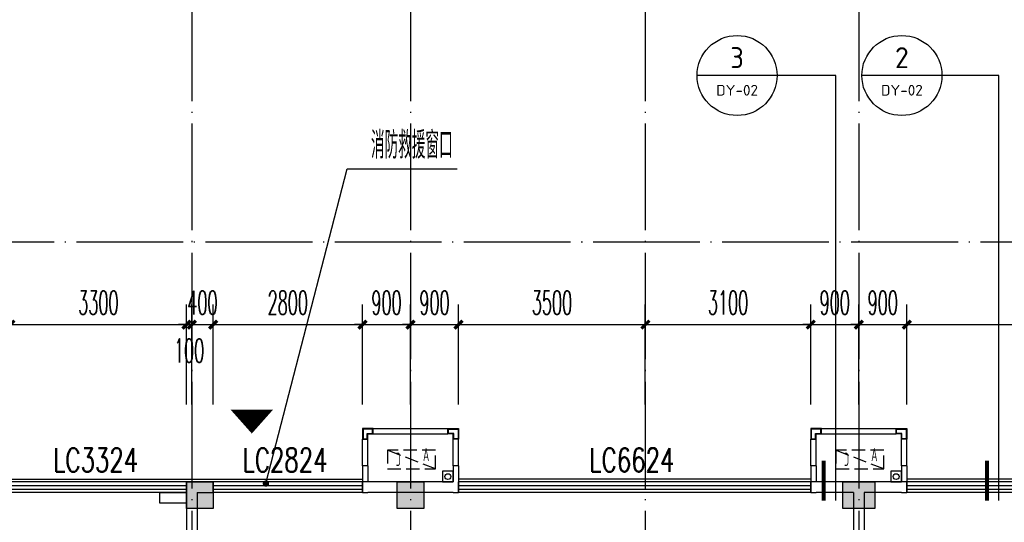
# Model space of a CAD drawing. Extents: x 1779708 to 7299578, y -1121471 to 88434.
# Tile 126 of 256: x 4366142 to 4384595, y -1010601 to -1001173. Entities that reach past the tile are written whole.
import ezdxf
from ezdxf.enums import TextEntityAlignment as Align

# ---------------------------------------------------------------- set-up
doc = ezdxf.new("R2010")
doc.units = 0
doc.header["$LTSCALE"] = 1000
doc.header["$MEASUREMENT"] = 0
doc.linetypes.add('DASH', pattern=[0.35, 0.25, -0.1])
doc.linetypes.add('DOTE', pattern=[2.42, 2, -0.2, 0.02, -0.2])
doc.layers.get('0').update_dxf_attribs({"linetype": 'CONTINUOUS'})
doc.layers.get('Defpoints').update_dxf_attribs({"linetype": 'CONTINUOUS'})
for name, color, linetype in [('11111111111111111111111111111', 50, 'DASH'), ('DIM_IDEN', 3, 'CONTINUOUS'), ('DIM_LEAD', 3, 'CONTINUOUS'), ('DIM_污水', 3, 'CONTINUOUS'), ('DOTE', 1, 'DOTE'), ('GGSignatureLayer', 7, 'CONTINUOUS'), ('P_PS_DIM', 1, 'CONTINUOUS'), ('PUB_DIM', 3, 'CONTINUOUS'), ('PUB_TEXT', 7, 'CONTINUOUS'), ('WALL', 255, 'CONTINUOUS'), ('WINDOW', 2, 'CONTINUOUS'), ('WINDOW_TEXT', 7, 'CONTINUOUS'), ('墙柱', 2, 'CONTINUOUS'), ('室外构件', 4, 'CONTINUOUS'), ('看线', 3, 'CONTINUOUS'), ('空调机位表示', 70, 'CONTINUOUS')]:
    doc.layers.add(name, color=color, linetype=linetype)
doc.styles.add('_TCH_DIM', font='SIMPLEX.shx', dxfattribs={"width": 0.7, "bigfont": 'GBCBIG.shx'})
doc.styles.add('_TCH_DIM_T3', font='SIMPLEX.shx', dxfattribs={"width": 0.494118, "bigfont": 'GBCBIG.shx'})
doc.styles.add('_TCH_WINDOW', font='SIMPLEX', dxfattribs={"height": 3.5, "bigfont": 'GBCBIG'})
doc.styles.get("Standard").update_dxf_attribs({"font": 'GBENOR', "bigfont": 'GBCBIG'})
doc.dimstyles.new('_TCH_ARCH&&150', dxfattribs={"dimtxt": 446.25, "dimasz": 150, "dimexe": 375, "dimexo": 450, "dimgap": 189.375, "dimtad": 1, "dimdec": 0, "dimzin": 0, "dimdsep": 46, "dimtxsty": '_TCH_DIM_T3', "dimblk": 'ARCHTICK', "dimcen": 0.09, "dimdle": 225, "dimclrt": 7, "dimazin": 2, "dimtfac": 1, "dimtdec": 0, "dimtix": 1, "dimtmove": 2, "dimatfit": 3, "dimfxl": 250, "dimtolj": 1, "dimtzin": 0, "dimarcsym": 0})

# ---------------------------------------------------------------- blocks, each defined once
blk = doc.blocks.new('A$C159220C3')
at = {"layer": 'DOTE'}
for p, q in [((55500, 149200), (55500, 7200)), ((59600, 149200), (59600, 7200)), ((64000, 149200), (64000, 7200)), ((68000, 149200), (68000, 7200)), ((86800, 64700), (7200, 64700)), ((86800, 60200), (7200, 60200))]:
    blk.add_line(p, q, dxfattribs=at)
blk = doc.blocks.new('A$C46E9187A')
at = {"layer": '空调机位表示', "linetype": 'DASH'}
blk.add_lwpolyline([(0, 0), (0, 350), (900, 350), (900, 0)], close=True, dxfattribs=at)
blk.add_lwpolyline([(0, 0), (900, 350)], dxfattribs=at)
at = {"layer": '空调机位表示', "width": 0.6}
for s, p in [('A', (118, 145)), ('C', (651, 55))]:
    blk.add_text(s, height=250, dxfattribs=at).set_placement(p)
blk = doc.blocks.new('a1')
at = {"layer": '11111111111111111111111111111'}
for p, q in [((59122, 49136), (59122, 48936)), ((59322, 49136), (59122, 49136)), ((59322, 48936), (59322, 49136)), ((59122, 48936), (59322, 48936))]:
    blk.add_line(p, q, dxfattribs=at)
blk = doc.blocks.new('$WINLIB2D$00000001')
at = {"color": 0}
for points in [[(-0.5, 0.5), (-0.5, -0.5)], [(-0.5, 0.5), (0.5, 0.5)], [(0.5, -0.5), (0.5, 0.5)], [(0.5, 0.1667), (-0.5, 0.1667)], [(0.5, -0.1667), (-0.5, -0.1667)], [(-0.5, -0.5), (0.5, -0.5)]]:
    blk.add_lwpolyline(points, dxfattribs=at)
blk = doc.blocks.new('_ArchTick')
at = {"color": 0, "linetype": 'ByBlock', "const_width": 0.4}
blk.add_lwpolyline([(-0.5, -0.5), (0.5, 0.5)], dxfattribs=at)
blk = doc.blocks.new('*D4602')
at = {"layer": 'Defpoints', "color": 0, "transparency": 16777216}
for p in [(4389367, -1006893), (4382767, -1008843), (4389367, -1008843)]:
    blk.add_point(p, dxfattribs=at)
at = {"layer": 'PUB_DIM', "color": 0, "lineweight": -2, "transparency": 16777216}
for p, q in [((4382767, -1008393), (4382767, -1006518)), ((4389367, -1008393), (4389367, -1006518)), ((4382542, -1006893), (4389592, -1006893))]:
    blk.add_line(p, q, dxfattribs=at)
at = {"layer": 'PUB_DIM', "color": 0, "lineweight": -2, "transparency": 16777216, "xscale": 150, "yscale": 150, "zscale": 150, "rotation": 180}
blk.add_blockref('_ArchTick', (4382767, -1006893), dxfattribs=at)
at = {"layer": 'PUB_DIM', "color": 0, "lineweight": -2, "transparency": 16777216, "xscale": 150, "yscale": 150, "zscale": 150}
blk.add_blockref('_ArchTick', (4389367, -1006893), dxfattribs=at)
at = {"layer": 'PUB_DIM', "color": 7, "transparency": 16777216, "insert": (4386067, -1006481), "char_height": 446.2, "attachment_point": 5, "style": '_TCH_DIM_T3'}
blk.add_mtext('\\A1;6600', dxfattribs=at)
blk = doc.blocks.new('*D4603')
at = {"layer": 'Defpoints', "color": 0, "transparency": 16777216}
for p in [(4382767, -1006893), (4381867, -1008843), (4382767, -1008843)]:
    blk.add_point(p, dxfattribs=at)
at = {"layer": 'PUB_DIM', "color": 0, "lineweight": -2, "transparency": 16777216}
for p, q in [((4381867, -1008393), (4381867, -1006518)), ((4382767, -1008393), (4382767, -1006518)), ((4381867, -1006893), (4381717, -1006893)), ((4381867, -1006893), (4382767, -1006893)), ((4382767, -1006893), (4382917, -1006893))]:
    blk.add_line(p, q, dxfattribs=at)
at = {"layer": 'PUB_DIM', "color": 0, "lineweight": -2, "transparency": 16777216, "xscale": 150, "yscale": 150, "zscale": 150}
blk.add_blockref('_ArchTick', (4381867, -1006893), dxfattribs=at)
at = {"layer": 'PUB_DIM', "color": 0, "lineweight": -2, "transparency": 16777216, "xscale": 150, "yscale": 150, "zscale": 150, "rotation": 180}
blk.add_blockref('_ArchTick', (4382767, -1006893), dxfattribs=at)
at = {"layer": 'PUB_DIM', "color": 7, "transparency": 16777216, "insert": (4382317, -1006481), "char_height": 446.2, "attachment_point": 5, "style": '_TCH_DIM_T3'}
blk.add_mtext('\\A1;900', dxfattribs=at)
blk = doc.blocks.new('*D4604')
at = {"layer": 'Defpoints', "color": 0, "transparency": 16777216}
for p in [(4381867, -1006893), (4380967, -1008843), (4381867, -1008843)]:
    blk.add_point(p, dxfattribs=at)
at = {"layer": 'PUB_DIM', "color": 0, "lineweight": -2, "transparency": 16777216}
for p, q in [((4380967, -1008393), (4380967, -1006518)), ((4381867, -1008393), (4381867, -1006518)), ((4380967, -1006893), (4380817, -1006893)), ((4380967, -1006893), (4381867, -1006893)), ((4381867, -1006893), (4382017, -1006893))]:
    blk.add_line(p, q, dxfattribs=at)
at = {"layer": 'PUB_DIM', "color": 0, "lineweight": -2, "transparency": 16777216, "xscale": 150, "yscale": 150, "zscale": 150}
blk.add_blockref('_ArchTick', (4380967, -1006893), dxfattribs=at)
at = {"layer": 'PUB_DIM', "color": 0, "lineweight": -2, "transparency": 16777216, "xscale": 150, "yscale": 150, "zscale": 150, "rotation": 180}
blk.add_blockref('_ArchTick', (4381867, -1006893), dxfattribs=at)
at = {"layer": 'PUB_DIM', "color": 7, "transparency": 16777216, "insert": (4381417, -1006481), "char_height": 446.2, "attachment_point": 5, "style": '_TCH_DIM_T3'}
blk.add_mtext('\\A1;900', dxfattribs=at)
blk = doc.blocks.new('*D4605')
at = {"layer": 'Defpoints', "color": 0, "transparency": 16777216}
for p in [(4380967, -1006893), (4377867, -1008843), (4380967, -1008843)]:
    blk.add_point(p, dxfattribs=at)
at = {"layer": 'PUB_DIM', "color": 0, "lineweight": -2, "transparency": 16777216}
for p, q in [((4377867, -1008393), (4377867, -1006518)), ((4380967, -1008393), (4380967, -1006518)), ((4377642, -1006893), (4381192, -1006893))]:
    blk.add_line(p, q, dxfattribs=at)
at = {"layer": 'PUB_DIM', "color": 0, "lineweight": -2, "transparency": 16777216, "xscale": 150, "yscale": 150, "zscale": 150, "rotation": 180}
blk.add_blockref('_ArchTick', (4377867, -1006893), dxfattribs=at)
at = {"layer": 'PUB_DIM', "color": 0, "lineweight": -2, "transparency": 16777216, "xscale": 150, "yscale": 150, "zscale": 150}
blk.add_blockref('_ArchTick', (4380967, -1006893), dxfattribs=at)
at = {"layer": 'PUB_DIM', "color": 7, "transparency": 16777216, "insert": (4379417, -1006481), "char_height": 446.2, "attachment_point": 5, "style": '_TCH_DIM_T3'}
blk.add_mtext('\\A1;3100', dxfattribs=at)
blk = doc.blocks.new('*D4606')
at = {"layer": 'Defpoints', "color": 0, "transparency": 16777216}
for p in [(4377867, -1006893), (4374367, -1008843), (4377867, -1008843)]:
    blk.add_point(p, dxfattribs=at)
at = {"layer": 'PUB_DIM', "color": 0, "lineweight": -2, "transparency": 16777216}
for p, q in [((4374367, -1008393), (4374367, -1006518)), ((4377867, -1008393), (4377867, -1006518)), ((4374142, -1006893), (4378092, -1006893))]:
    blk.add_line(p, q, dxfattribs=at)
at = {"layer": 'PUB_DIM', "color": 0, "lineweight": -2, "transparency": 16777216, "xscale": 150, "yscale": 150, "zscale": 150, "rotation": 180}
blk.add_blockref('_ArchTick', (4374367, -1006893), dxfattribs=at)
at = {"layer": 'PUB_DIM', "color": 0, "lineweight": -2, "transparency": 16777216, "xscale": 150, "yscale": 150, "zscale": 150}
blk.add_blockref('_ArchTick', (4377867, -1006893), dxfattribs=at)
at = {"layer": 'PUB_DIM', "color": 7, "transparency": 16777216, "insert": (4376117, -1006481), "char_height": 446.2, "attachment_point": 5, "style": '_TCH_DIM_T3'}
blk.add_mtext('\\A1;3500', dxfattribs=at)
blk = doc.blocks.new('*D4607')
at = {"layer": 'Defpoints', "color": 0, "transparency": 16777216}
for p in [(4374367, -1006893), (4373467, -1008843), (4374367, -1008843)]:
    blk.add_point(p, dxfattribs=at)
at = {"layer": 'PUB_DIM', "color": 0, "lineweight": -2, "transparency": 16777216}
for p, q in [((4373467, -1008393), (4373467, -1006518)), ((4374367, -1008393), (4374367, -1006518)), ((4373467, -1006893), (4373317, -1006893)), ((4373467, -1006893), (4374367, -1006893)), ((4374367, -1006893), (4374517, -1006893))]:
    blk.add_line(p, q, dxfattribs=at)
at = {"layer": 'PUB_DIM', "color": 0, "lineweight": -2, "transparency": 16777216, "xscale": 150, "yscale": 150, "zscale": 150}
blk.add_blockref('_ArchTick', (4373467, -1006893), dxfattribs=at)
at = {"layer": 'PUB_DIM', "color": 0, "lineweight": -2, "transparency": 16777216, "xscale": 150, "yscale": 150, "zscale": 150, "rotation": 180}
blk.add_blockref('_ArchTick', (4374367, -1006893), dxfattribs=at)
at = {"layer": 'PUB_DIM', "color": 7, "transparency": 16777216, "insert": (4373917, -1006481), "char_height": 446.2, "attachment_point": 5, "style": '_TCH_DIM_T3'}
blk.add_mtext('\\A1;900', dxfattribs=at)
blk = doc.blocks.new('*D4608')
at = {"layer": 'Defpoints', "color": 0, "transparency": 16777216}
for p in [(4373467, -1006893), (4372567, -1008843), (4373467, -1008843)]:
    blk.add_point(p, dxfattribs=at)
at = {"layer": 'PUB_DIM', "color": 0, "lineweight": -2, "transparency": 16777216}
for p, q in [((4372567, -1008393), (4372567, -1006518)), ((4373467, -1008393), (4373467, -1006518)), ((4372567, -1006893), (4372417, -1006893)), ((4372567, -1006893), (4373467, -1006893)), ((4373467, -1006893), (4373617, -1006893))]:
    blk.add_line(p, q, dxfattribs=at)
at = {"layer": 'PUB_DIM', "color": 0, "lineweight": -2, "transparency": 16777216, "xscale": 150, "yscale": 150, "zscale": 150}
blk.add_blockref('_ArchTick', (4372567, -1006893), dxfattribs=at)
at = {"layer": 'PUB_DIM', "color": 0, "lineweight": -2, "transparency": 16777216, "xscale": 150, "yscale": 150, "zscale": 150, "rotation": 180}
blk.add_blockref('_ArchTick', (4373467, -1006893), dxfattribs=at)
at = {"layer": 'PUB_DIM', "color": 7, "transparency": 16777216, "insert": (4373017, -1006481), "char_height": 446.2, "attachment_point": 5, "style": '_TCH_DIM_T3'}
blk.add_mtext('\\A1;900', dxfattribs=at)
blk = doc.blocks.new('*D4609')
at = {"layer": 'Defpoints', "color": 0, "transparency": 16777216}
for p in [(4372567, -1006893), (4369767, -1008843), (4372567, -1008843)]:
    blk.add_point(p, dxfattribs=at)
at = {"layer": 'PUB_DIM', "color": 0, "lineweight": -2, "transparency": 16777216}
for p, q in [((4369767, -1008393), (4369767, -1006518)), ((4372567, -1008393), (4372567, -1006518)), ((4369542, -1006893), (4372792, -1006893))]:
    blk.add_line(p, q, dxfattribs=at)
at = {"layer": 'PUB_DIM', "color": 0, "lineweight": -2, "transparency": 16777216, "xscale": 150, "yscale": 150, "zscale": 150, "rotation": 180}
blk.add_blockref('_ArchTick', (4369767, -1006893), dxfattribs=at)
at = {"layer": 'PUB_DIM', "color": 0, "lineweight": -2, "transparency": 16777216, "xscale": 150, "yscale": 150, "zscale": 150}
blk.add_blockref('_ArchTick', (4372567, -1006893), dxfattribs=at)
at = {"layer": 'PUB_DIM', "color": 7, "transparency": 16777216, "insert": (4371167, -1006481), "char_height": 446.2, "attachment_point": 5, "style": '_TCH_DIM_T3'}
blk.add_mtext('\\A1;2800', dxfattribs=at)
blk = doc.blocks.new('*D4610')
at = {"layer": 'Defpoints', "color": 0, "transparency": 16777216}
for p in [(4369767, -1006893), (4369367, -1008843), (4369767, -1008843)]:
    blk.add_point(p, dxfattribs=at)
at = {"layer": 'PUB_DIM', "color": 0, "lineweight": -2, "transparency": 16777216}
for p, q in [((4369367, -1008393), (4369367, -1006518)), ((4369767, -1008393), (4369767, -1006518)), ((4369367, -1006893), (4369217, -1006893)), ((4369367, -1006893), (4369767, -1006893)), ((4369767, -1006893), (4369917, -1006893))]:
    blk.add_line(p, q, dxfattribs=at)
at = {"layer": 'PUB_DIM', "color": 0, "lineweight": -2, "transparency": 16777216, "xscale": 150, "yscale": 150, "zscale": 150}
blk.add_blockref('_ArchTick', (4369367, -1006893), dxfattribs=at)
at = {"layer": 'PUB_DIM', "color": 0, "lineweight": -2, "transparency": 16777216, "xscale": 150, "yscale": 150, "zscale": 150, "rotation": 180}
blk.add_blockref('_ArchTick', (4369767, -1006893), dxfattribs=at)
at = {"layer": 'PUB_DIM', "color": 7, "transparency": 16777216, "insert": (4369567, -1006481), "char_height": 446.2, "attachment_point": 5, "style": '_TCH_DIM_T3'}
blk.add_mtext('\\A1;400', dxfattribs=at)
blk = doc.blocks.new('*D4611')
at = {"layer": 'Defpoints', "color": 0, "transparency": 16777216}
for p in [(4369367, -1006893), (4369267, -1008843), (4369367, -1008843)]:
    blk.add_point(p, dxfattribs=at)
at = {"layer": 'PUB_DIM', "color": 0, "lineweight": -2, "transparency": 16777216}
for p, q in [((4369267, -1008393), (4369267, -1006518)), ((4369367, -1008393), (4369367, -1006518)), ((4369267, -1006893), (4369117, -1006893)), ((4369267, -1006893), (4369367, -1006893)), ((4369367, -1006893), (4369517, -1006893))]:
    blk.add_line(p, q, dxfattribs=at)
at = {"layer": 'PUB_DIM', "color": 0, "lineweight": -2, "transparency": 16777216, "xscale": 150, "yscale": 150, "zscale": 150}
blk.add_blockref('_ArchTick', (4369267, -1006893), dxfattribs=at)
at = {"layer": 'PUB_DIM', "color": 0, "lineweight": -2, "transparency": 16777216, "xscale": 150, "yscale": 150, "zscale": 150, "rotation": 180}
blk.add_blockref('_ArchTick', (4369367, -1006893), dxfattribs=at)
at = {"layer": 'PUB_DIM', "color": 7, "transparency": 16777216, "insert": (4369317, -1007381), "char_height": 446.2, "attachment_point": 5, "style": '_TCH_DIM_T3'}
blk.add_mtext('\\A1;100', dxfattribs=at)
blk = doc.blocks.new('*D4612')
at = {"layer": 'Defpoints', "color": 0, "transparency": 16777216}
for p in [(4369267, -1006893), (4365967, -1008843), (4369267, -1008843)]:
    blk.add_point(p, dxfattribs=at)
at = {"layer": 'PUB_DIM', "color": 0, "lineweight": -2, "transparency": 16777216}
for p, q in [((4365967, -1008393), (4365967, -1006518)), ((4369267, -1008393), (4369267, -1006518)), ((4365742, -1006893), (4369492, -1006893))]:
    blk.add_line(p, q, dxfattribs=at)
at = {"layer": 'PUB_DIM', "color": 0, "lineweight": -2, "transparency": 16777216, "xscale": 150, "yscale": 150, "zscale": 150, "rotation": 180}
blk.add_blockref('_ArchTick', (4365967, -1006893), dxfattribs=at)
at = {"layer": 'PUB_DIM', "color": 0, "lineweight": -2, "transparency": 16777216, "xscale": 150, "yscale": 150, "zscale": 150}
blk.add_blockref('_ArchTick', (4369267, -1006893), dxfattribs=at)
at = {"layer": 'PUB_DIM', "color": 7, "transparency": 16777216, "insert": (4367617, -1006481), "char_height": 446.2, "attachment_point": 5, "style": '_TCH_DIM_T3'}
blk.add_mtext('\\A1;3300', dxfattribs=at)

msp = doc.modelspace()

# ---------------------------------------------------------------- hatches: boundary and pattern name
at = {"layer": '墙柱'}
h = msp.add_hatch(color=256, dxfattribs=at)
h.paths.add_polyline_path([(4323067.1, -1009843.3), (4324067.1, -1009843.3), (4324067.1, -1010343.3), (4323067.1, -1010343.3)])
h.paths.add_polyline_path([(4323067.1, -1016093.3), (4324067.1, -1016093.3), (4324067.1, -1016593.3), (4323067.1, -1016593.3)])
h.paths.add_polyline_path([(4323067.1, -1022643.3), (4324067.1, -1022643.3), (4324067.1, -1023143.3), (4323067.1, -1023143.3)])
h.paths.add_polyline_path([(4397967.1, -1051543.3), (4398667.1, -1051543.3), (4398667.1, -1051043.3), (4397967.1, -1051043.3)])
h.paths.add_polyline_path([(4347917.1, -1019143.3), (4348617.1, -1019143.3), (4348617.1, -1019643.3), (4347917.1, -1019643.3)])
h.paths.add_polyline_path([(4389917.1, -1051543.3), (4390617.1, -1051543.3), (4390617.1, -1051043.3), (4389917.1, -1051043.3)])
h.paths.add_polyline_path([(4347917.1, -1051543.3), (4348617.1, -1051543.3), (4348617.1, -1051043.3), (4347917.1, -1051043.3)])
h.paths.add_polyline_path([(4323567.1, -1028493.3), (4324067.1, -1028493.3), (4324067.1, -1028993.3), (4323567.1, -1028993.3)])
h.paths.add_polyline_path([(4350197.1, -1045743.3), (4350197.1, -1045443.3), (4349297.1, -1045443.3), (4349297.1, -1045743.3)])
h.paths.add_polyline_path([(4377567.1, -1060843.3), (4378067.1, -1060843.3), (4378067.1, -1060343.3), (4377567.1, -1060343.3)])
h.paths.add_polyline_path([(4339667.1, -1009843.3), (4340167.1, -1009843.3), (4340167.1, -1010343.3), (4339667.1, -1010343.3)])
h.paths.add_polyline_path([(4347967.1, -1009843.3), (4348567.1, -1009843.3), (4348567.1, -1010343.3), (4347967.1, -1010343.3)])
h.paths.add_polyline_path([(4365067.1, -1019043.3), (4365667.1, -1019043.3), (4365667.1, -1019643.3), (4365067.1, -1019643.3)])
h.paths.add_polyline_path([(4381567.1, -1027843.3), (4382167.1, -1027843.3), (4382167.1, -1028443.3), (4381567.1, -1028443.3)])
h.paths.add_polyline_path([(4336067.1, -1015993.3), (4336567.1, -1015993.3), (4336567.1, -1016693.3), (4336067.1, -1016693.3)])
h.paths.add_polyline_path([(4389767.1, -1023743.3), (4390267.1, -1023743.3), (4390267.1, -1024243.3), (4389767.1, -1024243.3)])
h.paths.add_polyline_path([(4339567.1, -1048043.3), (4340167.1, -1048043.3), (4340167.1, -1047543.3), (4339567.1, -1047543.3)])
h.paths.add_polyline_path([(4343767.1, -1041443.3), (4344267.1, -1041443.3), (4344267.1, -1040943.3), (4343767.1, -1040943.3)])
h.paths.add_polyline_path([(4343767.1, -1034843.3), (4344267.1, -1034843.3), (4344267.1, -1034343.3), (4343767.1, -1034343.3)])
h.paths.add_polyline_path([(4336067.1, -1029093.3), (4336567.1, -1029093.3), (4336567.1, -1028393.3), (4336067.1, -1028393.3)])
h.paths.add_polyline_path([(4343767.1, -1022643.3), (4344267.1, -1022643.3), (4344267.1, -1023143.3), (4343767.1, -1023143.3)])
h.paths.add_polyline_path([(4336067.1, -1009843.3), (4336567.1, -1009843.3), (4336567.1, -1010343.3), (4336067.1, -1010343.3)])
h.paths.add_polyline_path([(4377967.1, -1036343.3), (4377467.1, -1036343.3), (4377467.1, -1035843.3), (4377967.1, -1035843.3)])
h.paths.add_polyline_path([(4397967.1, -1019143.3), (4398667.1, -1019143.3), (4398667.1, -1019643.3), (4397967.1, -1019643.3)])
h.paths.add_polyline_path([(4331467.1, -1048043.3), (4331967.1, -1048043.3), (4331967.1, -1047543.3), (4331467.1, -1047543.3)])
h.paths.add_polyline_path([(4389917.1, -1036443.3), (4390617.1, -1036443.3), (4390617.1, -1035843.3), (4389917.1, -1035843.3)])
h.paths.add_polyline_path([(4397967.1, -1035843.3), (4398667.1, -1035843.3), (4398667.1, -1036443.3), (4397967.1, -1036443.3)])
h.paths.add_polyline_path([(4381567.1, -1035843.3), (4382167.1, -1035843.3), (4382167.1, -1036443.3), (4381567.1, -1036443.3)])
h.paths.add_polyline_path([(4389767.1, -1027943.3), (4390267.1, -1027943.3), (4390267.1, -1028443.3), (4389767.1, -1028443.3)])
h.paths.add_polyline_path([(4377467.1, -1027943.3), (4377967.1, -1027943.3), (4377967.1, -1028443.3), (4377467.1, -1028443.3)])
h.paths.add_polyline_path([(4373217.1, -1048043.3), (4373717.1, -1048043.3), (4373717.1, -1047543.3), (4373217.1, -1047543.3)])
h.paths.add_polyline_path([(4369267.1, -1009843.3), (4369767.1, -1009843.3), (4369767.1, -1010343.3), (4369267.1, -1010343.3)])
h.paths.add_polyline_path([(4365567.1, -1022643.3), (4365067.1, -1022643.3), (4365067.1, -1023143.3), (4365567.1, -1023143.3)])
h.paths.add_polyline_path([(4365567.1, -1009843.3), (4365067.1, -1009843.3), (4365067.1, -1010343.3), (4365567.1, -1010343.3)])
h.paths.add_polyline_path([(4347967.1, -1022643.3), (4348467.1, -1022643.3), (4348467.1, -1023143.3), (4347967.1, -1023143.3)])
h.paths.add_polyline_path([(4343767.1, -1028993.3), (4344267.1, -1028993.3), (4344267.1, -1028493.3), (4343767.1, -1028493.3)])
h.paths.add_polyline_path([(4336067.1, -1023343.3), (4336567.1, -1023343.3), (4336567.1, -1022643.3), (4336067.1, -1022643.3)])
h.paths.add_polyline_path([(4339567.1, -1034843.3), (4340167.1, -1034843.3), (4340167.1, -1034343.3), (4339567.1, -1034343.3)])
h.paths.add_polyline_path([(4331167.1, -1034843.3), (4331767.1, -1034843.3), (4331767.1, -1034343.3), (4331167.1, -1034343.3)])
h.paths.add_polyline_path([(4323067.1, -1034843.3), (4324067.1, -1034843.3), (4324067.1, -1034343.3), (4323067.1, -1034343.3)])
h.paths.add_polyline_path([(4339567.1, -1041543.3), (4340167.1, -1041543.3), (4340167.1, -1040943.3), (4339567.1, -1040943.3)])
h.paths.add_polyline_path([(4331467.1, -1041543.3), (4331967.1, -1041543.3), (4331967.1, -1040943.3), (4331467.1, -1040943.3)])
h.paths.add_polyline_path([(4397967.1, -1022343.3), (4398667.1, -1022343.3), (4398667.1, -1022843.3), (4397967.1, -1022843.3)])
h.paths.add_polyline_path([(4398167.1, -1009843.3), (4398667.1, -1009843.3), (4398667.1, -1010343.3), (4398167.1, -1010343.3)])
h.paths.add_polyline_path([(4389917.1, -1018943.3), (4390617.1, -1018943.3), (4390617.1, -1019643.3), (4389917.1, -1019643.3)])
h.paths.add_polyline_path([(4389867.1, -1009843.3), (4390667.1, -1009843.3), (4390667.1, -1010343.3), (4389867.1, -1010343.3)])
h.paths.add_polyline_path([(4381517.1, -1018943.3), (4382217.1, -1018943.3), (4382217.1, -1019643.3), (4381517.1, -1019643.3)])
h.paths.add_polyline_path([(4381567.1, -1009843.3), (4382167.1, -1009843.3), (4382167.1, -1010343.3), (4381567.1, -1010343.3)])
h.paths.add_polyline_path([(4373217.1, -1022643.3), (4373717.1, -1022643.3), (4373717.1, -1023143.3), (4373217.1, -1023143.3)])
h.paths.add_polyline_path([(4373117.1, -1019143.3), (4373817.1, -1019143.3), (4373817.1, -1019643.3), (4373117.1, -1019643.3)])
h.paths.add_polyline_path([(4373217.1, -1009843.3), (4373717.1, -1009843.3), (4373717.1, -1010343.3), (4373217.1, -1010343.3)])
h.paths.add_polyline_path([(4356167.1, -1022643.3), (4356667.1, -1022643.3), (4356667.1, -1023143.3), (4356167.1, -1023143.3)])
h.paths.add_polyline_path([(4356067.1, -1019043.3), (4356667.1, -1019043.3), (4356667.1, -1019643.3), (4356067.1, -1019643.3)])
h.paths.add_polyline_path([(4339567.1, -1019043.3), (4340167.1, -1019043.3), (4340167.1, -1019643.3), (4339567.1, -1019643.3)])
h.paths.add_polyline_path([(4356167.1, -1009843.3), (4356667.1, -1009843.3), (4356667.1, -1010343.3), (4356167.1, -1010343.3)])
h.paths.add_polyline_path([(4389917.1, -1048043.3), (4390617.1, -1048043.3), (4390617.1, -1047443.3), (4389917.1, -1047443.3)])
h.paths.add_polyline_path([(4397967.1, -1060843.3), (4398667.1, -1060843.3), (4398667.1, -1060343.3), (4397967.1, -1060343.3)])
h.paths.add_polyline_path([(4389967.1, -1060843.3), (4390567.1, -1060843.3), (4390567.1, -1060343.3), (4389967.1, -1060343.3)])
h.paths.add_polyline_path([(4381567.1, -1048043.3), (4382167.1, -1048043.3), (4382167.1, -1047443.3), (4381567.1, -1047443.3)])
h.paths.add_polyline_path([(4381517.1, -1051543.3), (4382217.1, -1051543.3), (4382217.1, -1051043.3), (4381517.1, -1051043.3)])
h.paths.add_polyline_path([(4381617.1, -1060843.3), (4382117.1, -1060843.3), (4382117.1, -1060343.3), (4381617.1, -1060343.3)])
h.paths.add_polyline_path([(4373167.1, -1051643.3), (4373767.1, -1051643.3), (4373767.1, -1051043.3), (4373167.1, -1051043.3)])
h.paths.add_polyline_path([(4373167.1, -1060843.3), (4373767.1, -1060843.3), (4373767.1, -1060343.3), (4373167.1, -1060343.3)])
h.paths.add_polyline_path([(4365067.1, -1048043.3), (4365567.1, -1048043.3), (4365567.1, -1047543.3), (4365067.1, -1047543.3)])
h.paths.add_polyline_path([(4365067.1, -1051643.3), (4365667.1, -1051643.3), (4365667.1, -1051043.3), (4365067.1, -1051043.3)])
h.paths.add_polyline_path([(4356167.1, -1048043.3), (4356667.1, -1048043.3), (4356667.1, -1047543.3), (4356167.1, -1047543.3)])
h.paths.add_polyline_path([(4348127.1, -1048043.3), (4348727.1, -1048043.3), (4348727.1, -1047643.3), (4348127.1, -1047643.3)])
h.paths.add_polyline_path([(4356067.1, -1051643.3), (4356667.1, -1051643.3), (4356667.1, -1051043.3), (4356067.1, -1051043.3)])
h.paths.add_polyline_path([(4323067.1, -1048343.3), (4323767.1, -1048343.3), (4323767.1, -1047843.3), (4323067.1, -1047843.3)])
h.paths.add_polyline_path([(4323067.1, -1051543.3), (4323767.1, -1051543.3), (4323767.1, -1051043.3), (4323067.1, -1051043.3)])
h.paths.add_polyline_path([(4331117.1, -1051543.3), (4331817.1, -1051543.3), (4331817.1, -1051043.3), (4331117.1, -1051043.3)])
h.paths.add_polyline_path([(4339567.1, -1051643.3), (4340167.1, -1051643.3), (4340167.1, -1051043.3), (4339567.1, -1051043.3)])
h.paths.add_polyline_path([(4365067.1, -1060843.3), (4365567.1, -1060843.3), (4365567.1, -1060343.3), (4365067.1, -1060343.3)])
h.paths.add_polyline_path([(4356167.1, -1060843.3), (4356667.1, -1060843.3), (4356667.1, -1060343.3), (4356167.1, -1060343.3)])
h.paths.add_polyline_path([(4347967.1, -1060843.3), (4348567.1, -1060843.3), (4348567.1, -1060343.3), (4347967.1, -1060343.3)])
h.paths.add_polyline_path([(4339567.1, -1060843.3), (4340167.1, -1060843.3), (4340167.1, -1060343.3), (4339567.1, -1060343.3)])
h.paths.add_polyline_path([(4331117.1, -1060843.3), (4331817.1, -1060843.3), (4331817.1, -1060343.3), (4331117.1, -1060343.3)])
h.paths.add_polyline_path([(4323067.1, -1060843.3), (4323567.1, -1060843.3), (4323567.1, -1060343.3), (4323067.1, -1060343.3)])
h.paths.add_polyline_path([(4397967.1, -1048043.3), (4398667.1, -1048043.3), (4398667.1, -1047443.3), (4397967.1, -1047443.3)])
h.paths.add_polyline_path([(4323067.1, -973843.3), (4324067.1, -973843.3), (4324067.1, -973343.3), (4323067.1, -973343.3)])
h.paths.add_polyline_path([(4323067.1, -967593.3), (4324067.1, -967593.3), (4324067.1, -967093.3), (4323067.1, -967093.3)])
h.paths.add_polyline_path([(4323067.1, -961043.3), (4324067.1, -961043.3), (4324067.1, -960543.3), (4323067.1, -960543.3)])
h.paths.add_polyline_path([(4397967.1, -932143.3), (4398667.1, -932143.3), (4398667.1, -932643.3), (4397967.1, -932643.3)])
h.paths.add_polyline_path([(4347917.1, -964543.3), (4348617.1, -964543.3), (4348617.1, -964043.3), (4347917.1, -964043.3)])
h.paths.add_polyline_path([(4389917.1, -932143.3), (4390617.1, -932143.3), (4390617.1, -932643.3), (4389917.1, -932643.3)])
h.paths.add_polyline_path([(4347917.1, -932143.3), (4348617.1, -932143.3), (4348617.1, -932643.3), (4347917.1, -932643.3)])
h.paths.add_polyline_path([(4323567.1, -955193.3), (4324067.1, -955193.3), (4324067.1, -954693.3), (4323567.1, -954693.3)])
h.paths.add_polyline_path([(4350197.1, -937943.3), (4350197.1, -938243.3), (4349297.1, -938243.3), (4349297.1, -937943.3)])
h.paths.add_polyline_path([(4377567.1, -922843.3), (4378067.1, -922843.3), (4378067.1, -923343.3), (4377567.1, -923343.3)])
h.paths.add_polyline_path([(4339667.1, -973843.3), (4340167.1, -973843.3), (4340167.1, -973343.3), (4339667.1, -973343.3)])
h.paths.add_polyline_path([(4347967.1, -973843.3), (4348567.1, -973843.3), (4348567.1, -973343.3), (4347967.1, -973343.3)])
h.paths.add_polyline_path([(4365067.1, -964643.3), (4365667.1, -964643.3), (4365667.1, -964043.3), (4365067.1, -964043.3)])
h.paths.add_polyline_path([(4381567.1, -955843.3), (4382167.1, -955843.3), (4382167.1, -955243.3), (4381567.1, -955243.3)])
h.paths.add_polyline_path([(4336067.1, -967693.3), (4336567.1, -967693.3), (4336567.1, -966993.3), (4336067.1, -966993.3)])
h.paths.add_polyline_path([(4389767.1, -959943.3), (4390267.1, -959943.3), (4390267.1, -959443.3), (4389767.1, -959443.3)])
h.paths.add_polyline_path([(4339567.1, -935643.3), (4340167.1, -935643.3), (4340167.1, -936143.3), (4339567.1, -936143.3)])
h.paths.add_polyline_path([(4343767.1, -942243.3), (4344267.1, -942243.3), (4344267.1, -942743.3), (4343767.1, -942743.3)])
h.paths.add_polyline_path([(4343767.1, -948843.3), (4344267.1, -948843.3), (4344267.1, -949343.3), (4343767.1, -949343.3)])
h.paths.add_polyline_path([(4336067.1, -954593.3), (4336567.1, -954593.3), (4336567.1, -955293.3), (4336067.1, -955293.3)])
h.paths.add_polyline_path([(4343767.1, -961043.3), (4344267.1, -961043.3), (4344267.1, -960543.3), (4343767.1, -960543.3)])
h.paths.add_polyline_path([(4336067.1, -973843.3), (4336567.1, -973843.3), (4336567.1, -973343.3), (4336067.1, -973343.3)])
h.paths.add_polyline_path([(4377967.1, -947343.3), (4377467.1, -947343.3), (4377467.1, -947843.3), (4377967.1, -947843.3)])
h.paths.add_polyline_path([(4397967.1, -964543.3), (4398667.1, -964543.3), (4398667.1, -964043.3), (4397967.1, -964043.3)])
h.paths.add_polyline_path([(4331467.1, -935643.3), (4331967.1, -935643.3), (4331967.1, -936143.3), (4331467.1, -936143.3)])
h.paths.add_polyline_path([(4389917.1, -947243.3), (4390617.1, -947243.3), (4390617.1, -947843.3), (4389917.1, -947843.3)])
h.paths.add_polyline_path([(4397967.1, -947843.3), (4398667.1, -947843.3), (4398667.1, -947243.3), (4397967.1, -947243.3)])
h.paths.add_polyline_path([(4381567.1, -947843.3), (4382167.1, -947843.3), (4382167.1, -947243.3), (4381567.1, -947243.3)])
h.paths.add_polyline_path([(4389767.1, -955743.3), (4390267.1, -955743.3), (4390267.1, -955243.3), (4389767.1, -955243.3)])
h.paths.add_polyline_path([(4377467.1, -955743.3), (4377967.1, -955743.3), (4377967.1, -955243.3), (4377467.1, -955243.3)])
h.paths.add_polyline_path([(4373217.1, -935643.3), (4373717.1, -935643.3), (4373717.1, -936143.3), (4373217.1, -936143.3)])
h.paths.add_polyline_path([(4369267.1, -973843.3), (4369767.1, -973843.3), (4369767.1, -973343.3), (4369267.1, -973343.3)])
h.paths.add_polyline_path([(4365567.1, -961043.3), (4365067.1, -961043.3), (4365067.1, -960543.3), (4365567.1, -960543.3)])
h.paths.add_polyline_path([(4365567.1, -973843.3), (4365067.1, -973843.3), (4365067.1, -973343.3), (4365567.1, -973343.3)])
h.paths.add_polyline_path([(4347967.1, -961043.3), (4348467.1, -961043.3), (4348467.1, -960543.3), (4347967.1, -960543.3)])
h.paths.add_polyline_path([(4343767.1, -954693.3), (4344267.1, -954693.3), (4344267.1, -955193.3), (4343767.1, -955193.3)])
h.paths.add_polyline_path([(4336067.1, -960343.3), (4336567.1, -960343.3), (4336567.1, -961043.3), (4336067.1, -961043.3)])
h.paths.add_polyline_path([(4339567.1, -948843.3), (4340167.1, -948843.3), (4340167.1, -949343.3), (4339567.1, -949343.3)])
h.paths.add_polyline_path([(4331167.1, -948843.3), (4331767.1, -948843.3), (4331767.1, -949343.3), (4331167.1, -949343.3)])
h.paths.add_polyline_path([(4323067.1, -948843.3), (4324067.1, -948843.3), (4324067.1, -949343.3), (4323067.1, -949343.3)])
h.paths.add_polyline_path([(4339567.1, -942143.3), (4340167.1, -942143.3), (4340167.1, -942743.3), (4339567.1, -942743.3)])
h.paths.add_polyline_path([(4331467.1, -942143.3), (4331967.1, -942143.3), (4331967.1, -942743.3), (4331467.1, -942743.3)])
h.paths.add_polyline_path([(4397967.1, -961343.3), (4398667.1, -961343.3), (4398667.1, -960843.3), (4397967.1, -960843.3)])
h.paths.add_polyline_path([(4398167.1, -973843.3), (4398667.1, -973843.3), (4398667.1, -973343.3), (4398167.1, -973343.3)])
h.paths.add_polyline_path([(4389917.1, -964743.3), (4390617.1, -964743.3), (4390617.1, -964043.3), (4389917.1, -964043.3)])
h.paths.add_polyline_path([(4389867.1, -973843.3), (4390667.1, -973843.3), (4390667.1, -973343.3), (4389867.1, -973343.3)])
h.paths.add_polyline_path([(4381517.1, -964743.3), (4382217.1, -964743.3), (4382217.1, -964043.3), (4381517.1, -964043.3)])
h.paths.add_polyline_path([(4381567.1, -973843.3), (4382167.1, -973843.3), (4382167.1, -973343.3), (4381567.1, -973343.3)])
h.paths.add_polyline_path([(4373217.1, -961043.3), (4373717.1, -961043.3), (4373717.1, -960543.3), (4373217.1, -960543.3)])
h.paths.add_polyline_path([(4373117.1, -964543.3), (4373817.1, -964543.3), (4373817.1, -964043.3), (4373117.1, -964043.3)])
h.paths.add_polyline_path([(4373217.1, -973843.3), (4373717.1, -973843.3), (4373717.1, -973343.3), (4373217.1, -973343.3)])
h.paths.add_polyline_path([(4356167.1, -961043.3), (4356667.1, -961043.3), (4356667.1, -960543.3), (4356167.1, -960543.3)])
h.paths.add_polyline_path([(4356067.1, -964643.3), (4356667.1, -964643.3), (4356667.1, -964043.3), (4356067.1, -964043.3)])
h.paths.add_polyline_path([(4339567.1, -964643.3), (4340167.1, -964643.3), (4340167.1, -964043.3), (4339567.1, -964043.3)])
h.paths.add_polyline_path([(4356167.1, -973843.3), (4356667.1, -973843.3), (4356667.1, -973343.3), (4356167.1, -973343.3)])
h.paths.add_polyline_path([(4389917.1, -935643.3), (4390617.1, -935643.3), (4390617.1, -936243.3), (4389917.1, -936243.3)])
h.paths.add_polyline_path([(4397967.1, -922843.3), (4398667.1, -922843.3), (4398667.1, -923343.3), (4397967.1, -923343.3)])
h.paths.add_polyline_path([(4389967.1, -922843.3), (4390567.1, -922843.3), (4390567.1, -923343.3), (4389967.1, -923343.3)])
h.paths.add_polyline_path([(4381567.1, -935643.3), (4382167.1, -935643.3), (4382167.1, -936243.3), (4381567.1, -936243.3)])
h.paths.add_polyline_path([(4381517.1, -932143.3), (4382217.1, -932143.3), (4382217.1, -932643.3), (4381517.1, -932643.3)])
h.paths.add_polyline_path([(4381617.1, -922843.3), (4382117.1, -922843.3), (4382117.1, -923343.3), (4381617.1, -923343.3)])
h.paths.add_polyline_path([(4373167.1, -932043.3), (4373767.1, -932043.3), (4373767.1, -932643.3), (4373167.1, -932643.3)])
h.paths.add_polyline_path([(4373167.1, -922843.3), (4373767.1, -922843.3), (4373767.1, -923343.3), (4373167.1, -923343.3)])
h.paths.add_polyline_path([(4365067.1, -935643.3), (4365567.1, -935643.3), (4365567.1, -936143.3), (4365067.1, -936143.3)])
h.paths.add_polyline_path([(4365067.1, -932043.3), (4365667.1, -932043.3), (4365667.1, -932643.3), (4365067.1, -932643.3)])
h.paths.add_polyline_path([(4356167.1, -935643.3), (4356667.1, -935643.3), (4356667.1, -936143.3), (4356167.1, -936143.3)])
h.paths.add_polyline_path([(4348127.1, -935643.3), (4348727.1, -935643.3), (4348727.1, -936043.3), (4348127.1, -936043.3)])
h.paths.add_polyline_path([(4356067.1, -932043.3), (4356667.1, -932043.3), (4356667.1, -932643.3), (4356067.1, -932643.3)])
h.paths.add_polyline_path([(4323067.1, -935343.3), (4323767.1, -935343.3), (4323767.1, -935843.3), (4323067.1, -935843.3)])
h.paths.add_polyline_path([(4323067.1, -932143.3), (4323767.1, -932143.3), (4323767.1, -932643.3), (4323067.1, -932643.3)])
h.paths.add_polyline_path([(4331117.1, -932143.3), (4331817.1, -932143.3), (4331817.1, -932643.3), (4331117.1, -932643.3)])
h.paths.add_polyline_path([(4339567.1, -932043.3), (4340167.1, -932043.3), (4340167.1, -932643.3), (4339567.1, -932643.3)])
h.paths.add_polyline_path([(4365067.1, -922843.3), (4365567.1, -922843.3), (4365567.1, -923343.3), (4365067.1, -923343.3)])
h.paths.add_polyline_path([(4356167.1, -922843.3), (4356667.1, -922843.3), (4356667.1, -923343.3), (4356167.1, -923343.3)])
h.paths.add_polyline_path([(4347967.1, -922843.3), (4348567.1, -922843.3), (4348567.1, -923343.3), (4347967.1, -923343.3)])
h.paths.add_polyline_path([(4339567.1, -922843.3), (4340167.1, -922843.3), (4340167.1, -923343.3), (4339567.1, -923343.3)])
h.paths.add_polyline_path([(4331117.1, -922843.3), (4331817.1, -922843.3), (4331817.1, -923343.3), (4331117.1, -923343.3)])
h.paths.add_polyline_path([(4323067.1, -922843.3), (4323567.1, -922843.3), (4323567.1, -923343.3), (4323067.1, -923343.3)])
h.paths.add_polyline_path([(4397967.1, -935643.3), (4398667.1, -935643.3), (4398667.1, -936243.3), (4397967.1, -936243.3)])

# ---------------------------------------------------------------- linework, layer by layer
at = {"layer": 'DIM_IDEN'}
for p, q in [((4380336.9, -1002220.1), (4378836.9, -1002220.1)), ((4381434.5, -1002220.1), (4380336.9, -1002220.1)), ((4381434.5, -1010193.3), (4381434.5, -1002220.1)), ((4383425.2, -1002220.1), (4381925.2, -1002220.1)), ((4384492.4, -1002220.1), (4383425.2, -1002220.1)), ((4384492.4, -1010193.3), (4384492.4, -1002220.1))]:
    msp.add_line(p, q, dxfattribs=at)
at = {"layer": 'DIM_IDEN', "const_width": 75}
for points in [[(4381209.5, -1010193.3), (4381209.5, -1009443.3)], [(4384267.4, -1010193.3), (4384267.4, -1009443.3)]]:
    msp.add_lwpolyline(points, dxfattribs=at)
at = {"layer": 'DIM_IDEN'}
for centre in [(4379586.9, -1002220.1), (4382675.2, -1002220.1)]:
    msp.add_circle(centre, 750, dxfattribs=at)
at = {"layer": 'DIM_LEAD'}
for p, q in [((4370756.4, -1009873.3), (4372280.3, -1003968.9)), ((4372280.3, -1003968.9), (4374341.2, -1003968.9))]:
    msp.add_line(p, q, dxfattribs=at)
at = {"layer": 'DIM_LEAD', "const_width": 60}
msp.add_lwpolyline([(4370748.9, -1009902.4, 1), (4370763.9, -1009844.3, 1)], format="xyb", close=True, dxfattribs=at)
at = {"layer": 'DIM_污水', "color": 7}
for centre in [(4374167.1, -1009743.3), (4382567.1, -1009743.3)]:
    msp.add_circle(centre, 55, dxfattribs=at)
at = {"layer": 'GGSignatureLayer'}
msp.add_lwpolyline([(4370492.3, -1008935, 0, 800, 0), (4370492.3, -1008485.2, 800, 800, 0)], format="xyseb", dxfattribs=at)
at = {"layer": 'WALL'}
for p, q in [((4372567.1, -1009543.3), (4372567.1, -1009843.3)), ((4372667.1, -1009543.3), (4372567.1, -1009543.3)), ((4372667.1, -1009543.3), (4372667.1, -1009843.3)), ((4374267.1, -1009543.3), (4374267.1, -1009843.3)), ((4374367.1, -1009543.3), (4374267.1, -1009543.3)), ((4374367.1, -1009543.3), (4374367.1, -1009843.3)), ((4380967.1, -1009543.3), (4380967.1, -1009843.3)), ((4381067.1, -1009543.3), (4380967.1, -1009543.3)), ((4381067.1, -1009543.3), (4381067.1, -1009843.3)), ((4382667.1, -1009543.3), (4382667.1, -1009843.3)), ((4382767.1, -1009543.3), (4382667.1, -1009543.3)), ((4382767.1, -1009543.3), (4382767.1, -1009843.3)), ((4369367.1, -1009843.3), (4369267.1, -1009843.3)), ((4369267.1, -1009843.3), (4369267.1, -1010043.3)), ((4369767.1, -1009843.3), (4369367.1, -1009843.3)), ((4369767.1, -1010043.3), (4369767.1, -1009843.3)), ((4372567.1, -1009843.3), (4372567.1, -1010043.3)), ((4374267.1, -1009843.3), (4372667.1, -1009843.3)), ((4374367.1, -1010043.3), (4374367.1, -1009843.3)), ((4380967.1, -1009843.3), (4380967.1, -1010043.3)), ((4381867.1, -1009843.3), (4381067.1, -1009843.3)), ((4382667.1, -1009843.3), (4381867.1, -1009843.3)), ((4382767.1, -1010043.3), (4382767.1, -1009843.3)), ((4369267.1, -1010043.3), (4369267.1, -1019043.3)), ((4369467.1, -1010043.3), (4369467.1, -1018943.3)), ((4369467.1, -1010043.3), (4369767.1, -1010043.3)), ((4372567.1, -1010043.3), (4372667.1, -1010043.3)), ((4374267.1, -1010043.3), (4372667.1, -1010043.3)), ((4374267.1, -1010043.3), (4374367.1, -1010043.3)), ((4380967.1, -1010043.3), (4381067.1, -1010043.3)), ((4381767.1, -1010043.3), (4381067.1, -1010043.3)), ((4381767.1, -1010043.3), (4381767.1, -1018943.3)), ((4381967.1, -1010043.3), (4381967.1, -1019043.3)), ((4382667.1, -1010043.3), (4381967.1, -1010043.3)), ((4382667.1, -1010043.3), (4382767.1, -1010043.3))]:
    msp.add_line(p, q, dxfattribs=at)
msp.add_lwpolyline([(4369267.1, -1010043.3), (4369267.1, -1010243.3), (4368767.1, -1010243.3), (4368767.1, -1010043.3), (4369267.1, -1010043.3)], dxfattribs=at)
at = {"layer": '墙柱'}
for points in [[(4369267.1, -1009843.3), (4369767.1, -1009843.3), (4369767.1, -1010343.3), (4369267.1, -1010343.3)], [(4373217.1, -1009843.3), (4373717.1, -1009843.3), (4373717.1, -1010343.3), (4373217.1, -1010343.3)], [(4381567.1, -1009843.3), (4382167.1, -1009843.3), (4382167.1, -1010343.3), (4381567.1, -1010343.3)]]:
    msp.add_lwpolyline(points, close=True, dxfattribs=at)
at = {"layer": '室外构件'}
for points in [[(4372567.1, -1009043.3), (4372667.1, -1009043.3), (4372667.1, -1008943.3), (4372767.1, -1008943.3), (4372767.1, -1008843.3), (4372567.1, -1008843.3), (4372567.1, -1009043.3)], [(4372767.1, -1008843.3), (4374167.1, -1008843.3)], [(4372767.1, -1008943.3), (4374167.1, -1008943.3)], [(4374367.1, -1009043.3), (4374267.1, -1009043.3), (4374267.1, -1008943.3), (4374167.1, -1008943.3), (4374167.1, -1008843.3), (4374367.1, -1008843.3), (4374367.1, -1009043.3)], [(4380967.1, -1009043.3), (4381067.1, -1009043.3), (4381067.1, -1008943.3), (4381167.1, -1008943.3), (4381167.1, -1008843.3), (4380967.1, -1008843.3), (4380967.1, -1009043.3)], [(4381167.1, -1008843.3), (4382567.1, -1008843.3)], [(4381167.1, -1008943.3), (4382567.1, -1008943.3)], [(4382767.1, -1009043.3), (4382667.1, -1009043.3), (4382667.1, -1008943.3), (4382567.1, -1008943.3), (4382567.1, -1008843.3), (4382767.1, -1008843.3), (4382767.1, -1009043.3)], [(4372567.1, -1009543.3), (4372567.1, -1009043.3)], [(4372667.1, -1009543.3), (4372667.1, -1009043.3)], [(4374267.1, -1009543.3), (4374267.1, -1009043.3)], [(4374367.1, -1009543.3), (4374367.1, -1009043.3)], [(4380967.1, -1009543.3), (4380967.1, -1009043.3)], [(4381067.1, -1009543.3), (4381067.1, -1009043.3)], [(4382667.1, -1009543.3), (4382667.1, -1009043.3)], [(4382767.1, -1009543.3), (4382767.1, -1009043.3)]]:
    msp.add_lwpolyline(points, dxfattribs=at)
for points in [[(4372577.1, -1009033.3), (4372657.1, -1009033.3), (4372657.1, -1008933.3), (4372757.1, -1008933.3), (4372757.1, -1008853.3), (4372577.1, -1008853.3)], [(4374357.1, -1009033.3), (4374277.1, -1009033.3), (4374277.1, -1008933.3), (4374177.1, -1008933.3), (4374177.1, -1008853.3), (4374357.1, -1008853.3)], [(4380977.1, -1009033.3), (4381057.1, -1009033.3), (4381057.1, -1008933.3), (4381157.1, -1008933.3), (4381157.1, -1008853.3), (4380977.1, -1008853.3)], [(4382757.1, -1009033.3), (4382677.1, -1009033.3), (4382677.1, -1008933.3), (4382577.1, -1008933.3), (4382577.1, -1008853.3), (4382757.1, -1008853.3)]]:
    msp.add_lwpolyline(points, close=True, dxfattribs=at)
at = {"layer": '看线', "color": 190}
for p, q in [((4365967.1, -1009793.3), (4372567.1, -1009793.3)), ((4380967.1, -1009793.3), (4374367.1, -1009793.3)), ((4389367.1, -1009793.3), (4382767.1, -1009793.3))]:
    msp.add_line(p, q, dxfattribs=at)

# ---------------------------------------------------------------- block references
at = {"layer": 'P_PS_DIM', "color": 7}
for p in [(4314945.1, -1058778.9), (4323345.1, -1058778.9)]:
    msp.add_blockref('a1', p, dxfattribs=at)
at = {"layer": 'WINDOW'}
ref = msp.add_blockref('$WINLIB2D$00000001', (4367617.1, -1009943.3), dxfattribs=dict(at, xscale=3300, yscale=200, zscale=3300, rotation=180))
ref.add_attrib('A', 'LC3324', (4366769.6, -1009653.9), dxfattribs={"layer": 'WINDOW_TEXT', "height": 446.25, "style": '_TCH_WINDOW', "width": 0.705882})
ref = msp.add_blockref('$WINLIB2D$00000001', (4371167.1, -1009943.3), dxfattribs=dict(at, xscale=2800, yscale=200, zscale=2800, rotation=180))
ref.add_attrib('A', 'LC2824', (4370319.6, -1009653.9), dxfattribs={"layer": 'WINDOW_TEXT', "height": 446.25, "style": '_TCH_WINDOW', "width": 0.705882})
ref = msp.add_blockref('$WINLIB2D$00000001', (4377667.1, -1009943.3), dxfattribs=dict(at, xscale=6600, yscale=200, zscale=6600, rotation=180))
ref.add_attrib('A', 'LC6624', (4376819.6, -1009653.9), dxfattribs={"layer": 'WINDOW_TEXT', "height": 446.25, "style": '_TCH_WINDOW', "width": 0.705882})
ref = msp.add_blockref('$WINLIB2D$00000001', (4386067.1, -1009943.3), dxfattribs=dict(at, xscale=6600, yscale=200, zscale=6600, rotation=179.999999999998))
ref.add_attrib('A', 'LC6624', (4385219.6, -1009653.9), dxfattribs={"layer": 'WINDOW_TEXT', "height": 446.25, "rotation": 360, "style": '_TCH_WINDOW', "width": 0.705882})
at = {"layer": '室外构件'}
msp.add_blockref('A$C159220C3', (4313867.1, -1070043.3), dxfattribs=at)
at = {"layer": '空调机位表示', "linetype": 'DASH', "xscale": -1}
for p in [(4373934.5, -1009598.5), (4382334.5, -1009598.5)]:
    msp.add_blockref('A$C46E9187A', p, dxfattribs=at)

# ---------------------------------------------------------------- texts
at = {"layer": 'PUB_TEXT', "color": 7}
for s, height, width, p, p2 in [('3', 392.8, 0.978638, (4379461, -1002081.5), (4379712.7, -1002081.5)), ('2', 391.9, 0.995924, (4382546, -1002081.4), (4382804.4, -1002081.4)), ('DY-02', 201.87, 1.026321, (4379195.5, -1002597.2), (4379978.3, -1002597.2)), ('DY-02', 201.87, 1.026321, (4382283.8, -1002597.2), (4383066.6, -1002597.2))]:
    msp.add_text(s, height=height, dxfattribs=dict(at, width=width)).set_placement(p, p2, align=Align.FIT)
at = {"layer": 'PUB_TEXT', "color": 7, "style": '_TCH_DIM', "width": 0.7}
msp.add_text('消防救援窗口', height=506.38, dxfattribs=at).set_placement((4372725.4, -1003777.9))

# ---------------------------------------------------------------- dimensions: what is measured, and where the dimension line sits
at = {"layer": 'PUB_DIM'}
for p1, p2, picture, middle in [((4365967.1, -1008843.3), (4369267.1, -1008843.3), '*D4612', (4367617.1, -1006480.8)), ((4369367.1, -1008843.3), (4369767.1, -1008843.3), '*D4610', (4369567.1, -1006480.8)), ((4369767.1, -1008843.3), (4372567.1, -1008843.3), '*D4609', (4371167.1, -1006480.8)), ((4372567.1, -1008843.3), (4373467.1, -1008843.3), '*D4608', (4373017.1, -1006480.8)), ((4373467.1, -1008843.3), (4374367.1, -1008843.3), '*D4607', (4373917.1, -1006480.8)), ((4374367.1, -1008843.3), (4377867.1, -1008843.3), '*D4606', (4376117.1, -1006480.8)), ((4377867.1, -1008843.3), (4380967.1, -1008843.3), '*D4605', (4379417.1, -1006480.8)), ((4380967.1, -1008843.3), (4381867.1, -1008843.3), '*D4604', (4381417.1, -1006480.8)), ((4381867.1, -1008843.3), (4382767.1, -1008843.3), '*D4603', (4382317.1, -1006480.8)), ((4382767.1, -1008843.3), (4389367.1, -1008843.3), '*D4602', (4386067.1, -1006480.8))]:
    dim = msp.add_aligned_dim(p1=p1, p2=p2, distance=1950, dimstyle='_TCH_ARCH&&150', dxfattribs=at)
    dim.commit()
    dim.dimension.update_dxf_attribs({"geometry": picture, "text_midpoint": middle})
dim = msp.add_linear_dim(base=(4369367.1, -1006893.3), p1=(4369267.1, -1008843.3), p2=(4369367.1, -1008843.3), angle=0, dimstyle='_TCH_ARCH&&150', dxfattribs=at)
dim.commit()
dim.dimension.update_dxf_attribs({"geometry": '*D4611', "text_midpoint": (4369317.1, -1007380.8), "dimtype": 161})

doc.saveas('drawing.dxf')
